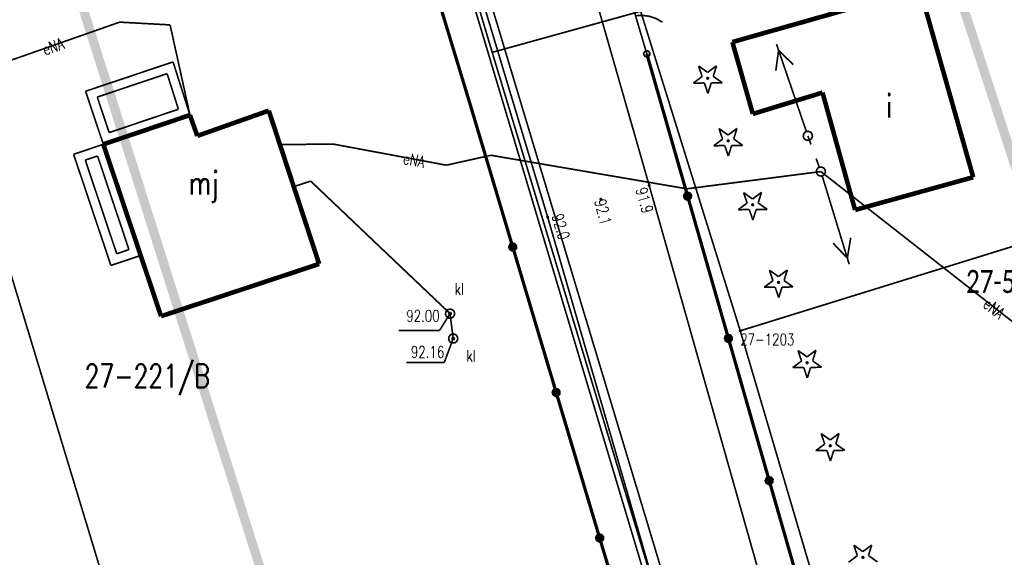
# Model space of a CAD drawing. Header units: metres. Extents: x 7542868 to 7543897, y 5828496 to 5830561.
# Tile 42 of 122: x 7543190 to 7543243, y 5830050 to 5830079. Entities that reach past the tile are written whole.
import ezdxf
from ezdxf.enums import TextEntityAlignment as Align

# ---------------------------------------------------------------- set-up
doc = ezdxf.new("R2010")
doc.units = ezdxf.units.M
doc.header["$MEASUREMENT"] = 0
for name, color, linetype in [('BDOT500_KTJZ_L_0', 7, 'Continuous'), ('BDOT500_KTOK_L_1', 7, 'Continuous'), ('BDOT500_KTOK_L_4', 7, 'Continuous'), ('BDOT500_OBOP_T_0', 7, 'Continuous'), ('BDOT500_RTPW_T_0', 7, 'Continuous'), ('BUDYNKI_EGBB_E_T_0', 7, 'Continuous'), ('BUDYNKI_EGBB_L_0', 7, 'Continuous'), ('BUDYNKI_EGBE_L_0', 7, 'Continuous'), ('BUDYNKI_EGBE_L_1', 7, 'Continuous'), ('GESUT_SUPE_E_T_3', 7, 'Continuous'), ('GESUT_SUPE_L_2', 7, 'Continuous'), ('GESUT_SUPE_L_3', 7, 'Continuous'), ('GESUT_SUPK_L_1', 7, 'Continuous'), ('GESUT_SUPP_L_6', 7, 'Continuous'), ('GESUT_SUSM_L_4', 7, 'Continuous'), ('GESUT_SUTK_T_0', 7, 'Continuous'), ('GESUT_SUUK_E_T_3', 7, 'Continuous'), ('GESUT_SUUK_T_2', 7, 'Continuous'), ('GESUT_SUUK_T_4', 7, 'Continuous'), ('GLOWNA_BAZA_DZIALKI', 7, 'Continuous'), ('GLOWNA_BAZA_NUMERY_PUNKTOW', 7, 'Continuous'), ('GLOWNA_BAZA_PUNKTY', 7, 'Continuous'), ('LINIA_DRZEW', 7, 'Continuous'), ('SZUMIN_511-1_DROGA_POM_UZUPEL__', 7, 'Continuous')]:
    doc.layers.add(name, color=color, linetype=linetype)
doc.layers.add('Numery_dzialek', color=7, linetype='Continuous', lineweight=13)
doc.styles.add('Legend', font='calibri.ttf')
doc.styles.add('STYL_ARIAL', font='simplex', dxfattribs={"width": 0.75, "oblique": 0.1})

msp = doc.modelspace()

# ---------------------------------------------------------------- linework, layer by layer
at = {"layer": 'BDOT500_KTJZ_L_0', "color": 7, "const_width": 0.09}
for points in [[(7543217.68, 5830093.18), (7543224.2, 5830070.41)], [(7543218.7, 5830068.7), (7543211.77, 5830091.75)], [(7543224.2, 5830070.41), (7543231.11, 5830046.03)], [(7543225.78, 5830044.21), (7543218.7, 5830068.7)]]:
    msp.add_lwpolyline(points, dxfattribs=at)
at = {"layer": 'BDOT500_KTOK_L_1', "color": 7, "const_width": 0.09}
for points in [[(7543223.2469, 5830080.3241), (7543223.6722, 5830078.8856)], [(7543223.4596, 5830079.6049), (7543223.8431, 5830079.6251), (7543224.2233, 5830079.5716), (7543224.5864, 5830079.4464), (7543224.9189, 5830079.2542)], [(7543223.6722, 5830078.8856), (7543224.07, 5830077.54)], [(7543223.9355, 5830077.436), (7543223.9001, 5830077.5468), (7543223.9443, 5830077.6544), (7543224.0472, 5830077.7085), (7543224.1608, 5830077.6837), (7543224.232, 5830077.5917), (7543224.2273, 5830077.4755), (7543224.149, 5830077.3895), (7543224.0338, 5830077.3739), (7543223.9355, 5830077.436)]]:
    msp.add_lwpolyline(points, dxfattribs=at)
at = {"layer": 'BDOT500_KTOK_L_4', "color": 7, "const_width": 0.175}
for points in [[(7543212.0331, 5830082.9339), (7543214.4562, 5830074.9578)], [(7543226.28, 5830069.835), (7543224.07, 5830077.54)], [(7543214.4562, 5830074.9578), (7543216.8097, 5830067.0784)], [(7543226.1455, 5830069.731), (7543226.1101, 5830069.8418), (7543226.1543, 5830069.9494), (7543226.2572, 5830070.0035), (7543226.3708, 5830069.9787), (7543226.442, 5830069.8867), (7543226.4373, 5830069.7705), (7543226.359, 5830069.6845), (7543226.2438, 5830069.6689), (7543226.1455, 5830069.731)], [(7543228.49, 5830062.13), (7543226.28, 5830069.835)], [(7543216.6752, 5830066.9744), (7543216.6398, 5830067.0852), (7543216.6839, 5830067.1928), (7543216.7869, 5830067.2468), (7543216.9005, 5830067.2221), (7543216.9716, 5830067.1301), (7543216.967, 5830067.0139), (7543216.8887, 5830066.9279), (7543216.7735, 5830066.9123), (7543216.6752, 5830066.9744)], [(7543216.8097, 5830067.0784), (7543219.1631, 5830059.1989)], [(7543228.3555, 5830062.026), (7543228.3201, 5830062.1368), (7543228.3643, 5830062.2444), (7543228.4672, 5830062.2985), (7543228.5808, 5830062.2737), (7543228.652, 5830062.1817), (7543228.6473, 5830062.0655), (7543228.569, 5830061.9795), (7543228.4538, 5830061.9639), (7543228.3555, 5830062.026)], [(7543230.7, 5830054.425), (7543228.49, 5830062.13)], [(7543219.0286, 5830059.095), (7543218.9933, 5830059.2057), (7543219.0374, 5830059.3133), (7543219.1403, 5830059.3674), (7543219.254, 5830059.3426), (7543219.3251, 5830059.2506), (7543219.3204, 5830059.1344), (7543219.2421, 5830059.0484), (7543219.1269, 5830059.0328), (7543219.0286, 5830059.095)], [(7543219.1631, 5830059.1989), (7543221.5166, 5830051.3195)], [(7543230.5655, 5830054.321), (7543230.5301, 5830054.4318), (7543230.5743, 5830054.5394), (7543230.6772, 5830054.5935), (7543230.7908, 5830054.5687), (7543230.862, 5830054.4767), (7543230.8573, 5830054.3605), (7543230.779, 5830054.2745), (7543230.6638, 5830054.2589), (7543230.5655, 5830054.321)], [(7543232.91, 5830046.72), (7543230.7, 5830054.425)], [(7543221.3821, 5830051.2155), (7543221.3467, 5830051.3263), (7543221.3908, 5830051.4339), (7543221.4938, 5830051.4879), (7543221.6074, 5830051.4632), (7543221.6785, 5830051.3711), (7543221.6738, 5830051.255), (7543221.5956, 5830051.1689), (7543221.4803, 5830051.1534), (7543221.3821, 5830051.2155)], [(7543221.5166, 5830051.3195), (7543223.87, 5830043.44)]]:
    msp.add_lwpolyline(points, dxfattribs=at)
at = {"layer": 'BDOT500_OBOP_T_0', "color": 3, "const_width": 0.09}
for points in [[(7543226.8757, 5830076.8827), (7543227.3655, 5830076.5361)], [(7543227.0682, 5830076.3144), (7543226.8757, 5830076.8827)], [(7543227.3655, 5830076.5361), (7543227.8465, 5830076.8948)], [(7543227.8465, 5830076.8948), (7543227.6682, 5830076.3218)], [(7543226.5871, 5830075.9557), (7543227.0682, 5830076.3144)], [(7543227.6682, 5830076.3218), (7543228.158, 5830075.9752)], [(7543227.1871, 5830075.9631), (7543226.5871, 5830075.9557)], [(7543227.3796, 5830075.3948), (7543227.1871, 5830075.9631)], [(7543227.3694, 5830076.2656), (7543227.4012, 5830076.2525), (7543227.4144, 5830076.2206), (7543227.4012, 5830076.1888), (7543227.3694, 5830076.1756), (7543227.3376, 5830076.1888), (7543227.3244, 5830076.2206), (7543227.3376, 5830076.2525), (7543227.3694, 5830076.2656)], [(7543227.558, 5830075.9677), (7543227.3796, 5830075.3948)], [(7543228.158, 5830075.9752), (7543227.558, 5830075.9677)], [(7543227.9816, 5830073.4911), (7543228.4714, 5830073.1445)], [(7543228.1741, 5830072.9228), (7543227.9816, 5830073.4911)], [(7543228.4714, 5830073.1445), (7543228.9524, 5830073.5032)], [(7543228.9524, 5830073.5032), (7543228.7741, 5830072.9302)], [(7543227.6931, 5830072.5641), (7543228.1741, 5830072.9228)], [(7543228.2931, 5830072.5715), (7543227.6931, 5830072.5641)], [(7543228.4856, 5830072.0032), (7543228.2931, 5830072.5715)], [(7543228.4753, 5830072.874), (7543228.5072, 5830072.8609), (7543228.5203, 5830072.829), (7543228.5072, 5830072.7972), (7543228.4753, 5830072.784), (7543228.4435, 5830072.7972), (7543228.4303, 5830072.829), (7543228.4435, 5830072.8609), (7543228.4753, 5830072.874)], [(7543228.6639, 5830072.5761), (7543228.4856, 5830072.0032)], [(7543229.2639, 5830072.5836), (7543228.6639, 5830072.5761)], [(7543228.7741, 5830072.9302), (7543229.2639, 5830072.5836)], [(7543229.3088, 5830070.0258), (7543229.7986, 5830069.6792)], [(7543229.5013, 5830069.4575), (7543229.3088, 5830070.0258)], [(7543229.7986, 5830069.6792), (7543230.2796, 5830070.0379)], [(7543230.2796, 5830070.0379), (7543230.1013, 5830069.4649)], [(7543229.0202, 5830069.0988), (7543229.5013, 5830069.4575)], [(7543229.8025, 5830069.4087), (7543229.8343, 5830069.3955), (7543229.8475, 5830069.3637), (7543229.8343, 5830069.3319), (7543229.8025, 5830069.3187), (7543229.7707, 5830069.3319), (7543229.7575, 5830069.3637), (7543229.7707, 5830069.3955), (7543229.8025, 5830069.4087)], [(7543230.1013, 5830069.4649), (7543230.5911, 5830069.1183)], [(7543229.6202, 5830069.1062), (7543229.0202, 5830069.0988)], [(7543229.8127, 5830068.5379), (7543229.6202, 5830069.1062)], [(7543229.9911, 5830069.1108), (7543229.8127, 5830068.5379)], [(7543230.5911, 5830069.1183), (7543229.9911, 5830069.1108)], [(7543230.7097, 5830065.8232), (7543231.1995, 5830065.4765)], [(7543230.9022, 5830065.2548), (7543230.7097, 5830065.8232)], [(7543231.1995, 5830065.4765), (7543231.6805, 5830065.8352)], [(7543231.6805, 5830065.8352), (7543231.5022, 5830065.2623)], [(7543230.4211, 5830064.8961), (7543230.9022, 5830065.2548)], [(7543231.2034, 5830065.2061), (7543231.2352, 5830065.1929), (7543231.2484, 5830065.1611), (7543231.2352, 5830065.1293), (7543231.2034, 5830065.1161), (7543231.1715, 5830065.1293), (7543231.1584, 5830065.1611), (7543231.1715, 5830065.1929), (7543231.2034, 5830065.2061)], [(7543231.5022, 5830065.2623), (7543231.992, 5830064.9156)], [(7543231.0211, 5830064.9036), (7543230.4211, 5830064.8961)], [(7543231.2136, 5830064.3352), (7543231.0211, 5830064.9036)], [(7543231.392, 5830064.9082), (7543231.2136, 5830064.3352)], [(7543231.992, 5830064.9156), (7543231.392, 5830064.9082)], [(7543232.258, 5830061.4731), (7543232.7478, 5830061.1264)], [(7543232.4505, 5830060.9047), (7543232.258, 5830061.4731)], [(7543232.7478, 5830061.1264), (7543233.2288, 5830061.4851)], [(7543233.2288, 5830061.4851), (7543233.0505, 5830060.9122)], [(7543231.9694, 5830060.546), (7543232.4505, 5830060.9047)], [(7543232.7517, 5830060.856), (7543232.7835, 5830060.8428), (7543232.7967, 5830060.811), (7543232.7835, 5830060.7792), (7543232.7517, 5830060.766), (7543232.7199, 5830060.7792), (7543232.7067, 5830060.811), (7543232.7199, 5830060.8428), (7543232.7517, 5830060.856)], [(7543233.0505, 5830060.9122), (7543233.5403, 5830060.5655)], [(7543232.5694, 5830060.5535), (7543231.9694, 5830060.546)], [(7543232.7619, 5830059.9851), (7543232.5694, 5830060.5535)], [(7543232.9403, 5830060.5581), (7543232.7619, 5830059.9851)], [(7543233.5403, 5830060.5655), (7543232.9403, 5830060.5581)], [(7543233.5114, 5830056.9755), (7543234.0012, 5830056.6289)], [(7543233.7039, 5830056.4072), (7543233.5114, 5830056.9755)], [(7543234.0012, 5830056.6289), (7543234.4822, 5830056.9876)], [(7543234.4822, 5830056.9876), (7543234.3039, 5830056.4146)], [(7543233.2229, 5830056.0485), (7543233.7039, 5830056.4072)], [(7543233.8229, 5830056.0559), (7543233.2229, 5830056.0485)], [(7543234.0154, 5830055.4876), (7543233.8229, 5830056.0559)], [(7543234.0051, 5830056.3584), (7543234.0369, 5830056.3453), (7543234.0501, 5830056.3134), (7543234.0369, 5830056.2816), (7543234.0051, 5830056.2684), (7543233.9733, 5830056.2816), (7543233.9601, 5830056.3134), (7543233.9733, 5830056.3453), (7543234.0051, 5830056.3584)], [(7543234.1937, 5830056.0605), (7543234.0154, 5830055.4876)], [(7543234.7937, 5830056.068), (7543234.1937, 5830056.0605)], [(7543234.3039, 5830056.4146), (7543234.7937, 5830056.068)], [(7543235.2809, 5830050.9297), (7543235.7707, 5830050.583)], [(7543235.4734, 5830050.3613), (7543235.2809, 5830050.9297)], [(7543235.7707, 5830050.583), (7543236.2517, 5830050.9417)], [(7543236.2517, 5830050.9417), (7543236.0734, 5830050.3688)], [(7543234.9924, 5830050.0026), (7543235.4734, 5830050.3613)], [(7543235.7746, 5830050.3126), (7543235.8065, 5830050.2994), (7543235.8196, 5830050.2676), (7543235.8065, 5830050.2357), (7543235.7746, 5830050.2226), (7543235.7428, 5830050.2357), (7543235.7296, 5830050.2676), (7543235.7428, 5830050.2994), (7543235.7746, 5830050.3126)], [(7543236.0734, 5830050.3688), (7543236.5632, 5830050.0221)]]:
    msp.add_lwpolyline(points, dxfattribs=at)
at = {"layer": 'BDOT500_RTPW_T_0', "color": 7, "const_width": 0.075}
for points in [[(7543224.2, 5830070.455), (7543224.2318, 5830070.4418), (7543224.245, 5830070.41), (7543224.2318, 5830070.3782), (7543224.2, 5830070.365), (7543224.1682, 5830070.3782), (7543224.155, 5830070.41), (7543224.1682, 5830070.4418), (7543224.2, 5830070.455)], [(7543221.58, 5830069.715), (7543221.6118, 5830069.7018), (7543221.625, 5830069.67), (7543221.6118, 5830069.6382), (7543221.58, 5830069.625), (7543221.5482, 5830069.6382), (7543221.535, 5830069.67), (7543221.5482, 5830069.7018), (7543221.58, 5830069.715)], [(7543218.7, 5830068.745), (7543218.7318, 5830068.7318), (7543218.745, 5830068.7), (7543218.7318, 5830068.6682), (7543218.7, 5830068.655), (7543218.6682, 5830068.6682), (7543218.655, 5830068.7), (7543218.6682, 5830068.7318), (7543218.7, 5830068.745)]]:
    msp.add_lwpolyline(points, dxfattribs=at)
at = {"layer": 'BUDYNKI_EGBB_L_0', "color": 34, "const_width": 0.25}
for points in [[(7543238.8563, 5830081.0605), (7543228.7049, 5830078.1794)], [(7543241.7478, 5830070.8591), (7543238.8563, 5830081.0605)], [(7543228.7049, 5830078.1794), (7543229.8121, 5830074.2865)], [(7543229.8121, 5830074.2865), (7543233.5847, 5830075.443)], [(7543235.3492, 5830069.0843), (7543233.5847, 5830075.443)], [(7543199.3279, 5830074.2242), (7543194.6382, 5830072.6413)], [(7543199.7258, 5830073.0968), (7543199.3279, 5830074.2242)], [(7543203.5969, 5830074.464), (7543199.7258, 5830073.0968)], [(7543206.3251, 5830066.1617), (7543203.5969, 5830074.464)], [(7543194.6382, 5830072.6413), (7543197.7635, 5830063.3316)], [(7543241.7478, 5830070.8591), (7543235.3492, 5830069.0843)], [(7543197.7635, 5830063.3316), (7543206.3251, 5830066.1617)]]:
    msp.add_lwpolyline(points, dxfattribs=at)
at = {"layer": 'BUDYNKI_EGBE_L_0', "color": 7, "const_width": 0.09}
for points in [[(7543194.6382, 5830072.6413), (7543193.0266, 5830072.1003)], [(7543196.6591, 5830066.6213), (7543194.6382, 5830072.6413)], [(7543193.0266, 5830072.1003), (7543195.0475, 5830066.0803)], [(7543193.6597, 5830071.7854), (7543194.3233, 5830072.0082)], [(7543195.3624, 5830066.7134), (7543193.6597, 5830071.7854)], [(7543194.3233, 5830072.0082), (7543196.026, 5830066.9362)], [(7543196.026, 5830066.9362), (7543195.3624, 5830066.7134)], [(7543195.0475, 5830066.0803), (7543196.6591, 5830066.6213)]]:
    msp.add_lwpolyline(points, dxfattribs=at)
at = {"layer": 'BUDYNKI_EGBE_L_1', "color": 7, "const_width": 0.09}
for points in [[(7543193.674, 5830075.5135), (7543198.414, 5830077.1048)], [(7543198.414, 5830077.1048), (7543199.3279, 5830074.2242)], [(7543194.3071, 5830075.1986), (7543198.0911, 5830076.469)], [(7543198.0911, 5830076.469), (7543198.7028, 5830074.5409)], [(7543194.6382, 5830072.6413), (7543193.674, 5830075.5135)], [(7543194.9528, 5830073.2752), (7543194.3071, 5830075.1986)], [(7543199.3279, 5830074.2242), (7543194.6382, 5830072.6413)], [(7543198.7028, 5830074.5409), (7543194.9528, 5830073.2752)]]:
    msp.add_lwpolyline(points, dxfattribs=at)
at = {"layer": 'GESUT_SUPE_L_2', "color": 1, "const_width": 0.09}
for points in [[(7543212.66, 5830090.15), (7543219.68, 5830066.8)], [(7543219.68, 5830066.8), (7543228.61, 5830037.15)]]:
    msp.add_lwpolyline(points, dxfattribs=at)
at = {"layer": 'GESUT_SUPE_L_3', "color": 1, "const_width": 0.09}
for points in [[(7543195.5222, 5830079.2584), (7543186.9119, 5830076.238)], [(7543198.2537, 5830079.1074), (7543195.5222, 5830079.2584)], [(7543199.3279, 5830074.2242), (7543198.2537, 5830079.1074)], [(7543231.0932, 5830078.0681), (7543232.7102, 5830073.3368)], [(7543231.2064, 5830077.7369), (7543231.0566, 5830076.6289)], [(7543231.2064, 5830077.7369), (7543232.0029, 5830076.9523)], [(7543207.06, 5830072.6578), (7543204.2022, 5830072.6218)], [(7543213.2189, 5830071.5105), (7543207.06, 5830072.6578)], [(7543215.6255, 5830072.0474), (7543213.2189, 5830071.5105)], [(7543226.2398, 5830070.231), (7543215.6255, 5830072.0474)], [(7543226.2398, 5830070.231), (7543233.4965, 5830071.1649)], [(7543233.4965, 5830071.1649), (7543235.1261, 5830069.8883)], [(7543235.0297, 5830066.1437), (7543233.5695, 5830070.9258)], [(7543235.1261, 5830069.8883), (7543235.9424, 5830069.2488)], [(7543235.9424, 5830069.2488), (7543250.711, 5830057.6796)], [(7543234.9275, 5830066.4785), (7543234.1572, 5830067.2889)], [(7543234.9275, 5830066.4785), (7543235.1136, 5830067.5809)]]:
    msp.add_lwpolyline(points, dxfattribs=at)
at = {"layer": 'GESUT_SUPK_L_1', "color": 34, "const_width": 0.09}
for points in [[(7543204.8593, 5830070.3213), (7543205.8672, 5830070.6473)], [(7543205.8672, 5830070.6473), (7543204.8593, 5830070.3213)], [(7543205.8672, 5830070.6473), (7543213.4149, 5830063.4707)], [(7543213.4149, 5830063.4707), (7543205.8672, 5830070.6473)], [(7543213.4149, 5830063.4707), (7543213.5844, 5830062.1217)], [(7543213.5844, 5830062.1217), (7543213.4149, 5830063.4707)]]:
    msp.add_lwpolyline(points, dxfattribs=at)
at = {"layer": 'GESUT_SUPP_L_6', "color": 30, "const_width": 0.09}
for points in [[(7543199.8157, 5830131.0862), (7543215.6964, 5830077.6203)], [(7543215.6964, 5830077.6203), (7543243.8147, 5830085.4069)], [(7543215.6964, 5830077.6203), (7543232.1936, 5830023.1114)]]:
    msp.add_lwpolyline(points, dxfattribs=at)
at = {"layer": 'GESUT_SUSM_L_4', "color": 7, "const_width": 0.09}
for points in [[(7543232.5932, 5830072.9473), (7543232.5419, 5830073.0785), (7543232.5698, 5830073.2166), (7543232.6678, 5830073.3177), (7543232.805, 5830073.3498), (7543232.9377, 5830073.3026), (7543233.0239, 5830073.1912), (7543233.0361, 5830073.0508), (7543232.9705, 5830072.9262), (7543232.8479, 5830072.8568), (7543232.7073, 5830072.8646), (7543232.5932, 5830072.9473)], [(7543232.9623, 5830072.6304), (7543232.791, 5830073.1002)], [(7543233.4109, 5830071.3998), (7543233.2396, 5830071.8695)], [(7543233.2987, 5830071.012), (7543233.2474, 5830071.1432), (7543233.2753, 5830071.2813), (7543233.3733, 5830071.3824), (7543233.5105, 5830071.4145), (7543233.6432, 5830071.3673), (7543233.7294, 5830071.2558), (7543233.7416, 5830071.1155), (7543233.676, 5830070.9908), (7543233.5534, 5830070.9214), (7543233.4127, 5830070.9293), (7543233.2987, 5830071.012)]]:
    msp.add_lwpolyline(points, dxfattribs=at)
at = {"layer": 'GESUT_SUTK_T_0', "color": 34, "const_width": 0.09}
for points in [[(7543213.4149, 5830063.5332), (7543213.4591, 5830063.5149), (7543213.4774, 5830063.4707), (7543213.4591, 5830063.4265), (7543213.4149, 5830063.4082), (7543213.3707, 5830063.4265), (7543213.3524, 5830063.4707), (7543213.3707, 5830063.5149), (7543213.4149, 5830063.5332)], [(7543213.4149, 5830063.4707), (7543212.8483, 5830062.5656)], [(7543210.6226, 5830062.5656), (7543212.8483, 5830062.5656)], [(7543213.5844, 5830062.1217), (7543213.1012, 5830060.8249)], [(7543213.5844, 5830062.1842), (7543213.6286, 5830062.1658), (7543213.6469, 5830062.1217), (7543213.6286, 5830062.0775), (7543213.5844, 5830062.0592), (7543213.5402, 5830062.0775), (7543213.5219, 5830062.1217), (7543213.5402, 5830062.1658), (7543213.5844, 5830062.1842)], [(7543211.0383, 5830060.8249), (7543213.1012, 5830060.8249)]]:
    msp.add_lwpolyline(points, dxfattribs=at)
at = {"layer": 'GESUT_SUUK_T_2', "color": 34, "const_width": 0.09}
for points in [[(7543213.4149, 5830063.7207), (7543213.5501, 5830063.681), (7543213.6423, 5830063.5745), (7543213.6624, 5830063.4351), (7543213.6039, 5830063.307), (7543213.4854, 5830063.2308), (7543213.3445, 5830063.2308), (7543213.226, 5830063.307), (7543213.1675, 5830063.4351), (7543213.1875, 5830063.5745), (7543213.2798, 5830063.681), (7543213.4149, 5830063.7207)], [(7543213.5844, 5830062.3717), (7543213.7195, 5830062.332), (7543213.8118, 5830062.2255), (7543213.8318, 5830062.0861), (7543213.7733, 5830061.9579), (7543213.6548, 5830061.8818), (7543213.5139, 5830061.8818), (7543213.3954, 5830061.9579), (7543213.3369, 5830062.0861), (7543213.3569, 5830062.2255), (7543213.4492, 5830062.332), (7543213.5844, 5830062.3717)]]:
    msp.add_lwpolyline(points, dxfattribs=at)
at = {"layer": 'GESUT_SUUK_T_4', "color": 7, "const_width": 0.09}
for points in [[(7543213.4149, 5830063.7207), (7543213.5501, 5830063.681), (7543213.6423, 5830063.5745), (7543213.6624, 5830063.4351), (7543213.6039, 5830063.307), (7543213.4854, 5830063.2308), (7543213.3445, 5830063.2308), (7543213.226, 5830063.307), (7543213.1675, 5830063.4351), (7543213.1875, 5830063.5745), (7543213.2798, 5830063.681), (7543213.4149, 5830063.7207)], [(7543213.5844, 5830062.3717), (7543213.7195, 5830062.332), (7543213.8118, 5830062.2255), (7543213.8318, 5830062.0861), (7543213.7733, 5830061.9579), (7543213.6548, 5830061.8818), (7543213.5139, 5830061.8818), (7543213.3954, 5830061.9579), (7543213.3369, 5830062.0861), (7543213.3569, 5830062.2255), (7543213.4492, 5830062.332), (7543213.5844, 5830062.3717)]]:
    msp.add_lwpolyline(points, dxfattribs=at)
at = {"layer": 'GLOWNA_BAZA_DZIALKI', "color": 92, "lineweight": 20, "const_width": 0.09}
for points in [[(7543209.77, 5830096.65), (7543225.62, 5830043.73)], [(7543198.8, 5830035.34), (7543182.87, 5830087.93)], [(7543229.13, 5830062.54), (7543221.99, 5830085.45)], [(7543229.13, 5830062.54), (7543261.25, 5830072.49)], [(7543235.76, 5830040.05), (7543229.13, 5830062.54)]]:
    msp.add_lwpolyline(points, dxfattribs=at)
at = {"layer": 'GLOWNA_BAZA_PUNKTY', "color": 7, "const_width": 0.09}
msp.add_lwpolyline([(7543229.13, 5830062.585), (7543229.1618, 5830062.5718), (7543229.175, 5830062.54), (7543229.1618, 5830062.5082), (7543229.13, 5830062.495), (7543229.0982, 5830062.5082), (7543229.085, 5830062.54), (7543229.0982, 5830062.5718), (7543229.13, 5830062.585)], dxfattribs=at)
at = {"layer": 'LINIA_DRZEW', "color": 6}
for p in [(7543224.0706, 5830077.5389), (7543224.1971, 5830070.4102), (7543221.5761, 5830069.6737), (7543218.6971, 5830068.6951)]:
    msp.add_point(p, dxfattribs=at)
at = {"layer": 'SZUMIN_511-1_DROGA_POM_UZUPEL__', "color": 3, "const_width": 0.5}
for points in [[(7543179.669, 5830268.658), (7543290.622, 5829928.644)], [(7543244.256, 5829919.764), (7543137.16, 5830258.11)]]:
    msp.add_lwpolyline(points, dxfattribs=at)
at = {"layer": 'SZUMIN_511-1_DROGA_POM_UZUPEL__', "color": 7, "const_width": 0.09}
for points in [[(7543225.62, 5830043.73), (7543209.77, 5830096.65)], [(7543221.99, 5830085.45), (7543229.13, 5830062.54)], [(7543229.13, 5830062.54), (7543235.76, 5830040.05)]]:
    msp.add_lwpolyline(points, dxfattribs=at)

# ---------------------------------------------------------------- texts
at = {"layer": 'BDOT500_RTPW_T_0', "color": 7, "style": 'STYL_ARIAL', "width": 0.75}
msp.add_text('91.9', height=0.625, rotation=286.1584, dxfattribs=at).set_placement((7543224.0499, 5830070.3665), align=Align.TOP_LEFT)
msp.add_text('92.1', height=0.625, rotation=284.2879, dxfattribs=at).set_placement((7543221.5295, 5830069.6571), align=Align.MIDDLE_LEFT)
msp.add_text('92.0', height=0.625, rotation=286.44, dxfattribs=at).set_placement((7543218.7333, 5830068.7098), align=Align.BOTTOM_LEFT)
at = {"layer": 'BUDYNKI_EGBB_E_T_0', "color": 7, "style": 'STYL_ARIAL', "width": 0.75}
for s, p in [('i', (7543237.1917, 5830074.7146)), ('mj', (7543200.0773, 5830070.5491))]:
    msp.add_text(s, height=1.25, dxfattribs=at).set_placement(p, align=Align.MIDDLE_CENTER)
at = {"layer": 'GESUT_SUPE_E_T_3', "color": 1, "style": 'STYL_ARIAL', "width": 0.75}
for rotation, p in [(19.3305, (7543191.9243, 5830077.9411)), (349.448, (7543211.4649, 5830071.7843)), (321.9259, (7543242.8746, 5830063.7522))]:
    msp.add_text('eNA', height=0.625, rotation=rotation, dxfattribs=at).set_placement(p, align=Align.MIDDLE_CENTER)
at = {"layer": 'GESUT_SUTK_T_0', "color": 34, "style": 'STYL_ARIAL', "width": 0.75}
msp.add_text('92.00', height=0.625, dxfattribs=at).set_placement((7543212.8483, 5830062.8503), align=Align.BOTTOM_RIGHT)
msp.add_text('92.16', height=0.625, dxfattribs=at).set_placement((7543213.1012, 5830061.3978), align=Align.MIDDLE_RIGHT)
at = {"layer": 'GESUT_SUUK_E_T_3', "color": 7, "style": 'STYL_ARIAL', "width": 0.75}
for p in [(7543213.6603, 5830064.3), (7543214.302, 5830060.6831)]:
    msp.add_text('kl', height=0.625, dxfattribs=at).set_placement(p, align=Align.BOTTOM_LEFT)
at = {"layer": 'GLOWNA_BAZA_NUMERY_PUNKTOW', "color": 7, "style": 'STYL_ARIAL', "width": 0.75}
msp.add_text('27-1203', height=0.625, dxfattribs=at).set_placement((7543229.13, 5830062.3838), align=Align.TOP_LEFT)
at = {"layer": 'Numery_dzialek', "color": 92, "linetype": 'Continuous', "style": 'Legend', "width": 0.75}
msp.add_text('27-597/12', height=1.25, dxfattribs=at).set_placement((7543241.36, 5830065.8375), align=Align.TOP_LEFT)
at = {"layer": 'SZUMIN_511-1_DROGA_POM_UZUPEL__', "color": 7, "style": 'STYL_ARIAL', "width": 0.75}
msp.add_text('27-221/B', height=1.25, dxfattribs=at).set_placement((7543193.62, 5830060.7275), align=Align.TOP_LEFT)

doc.saveas('drawing.dxf')
